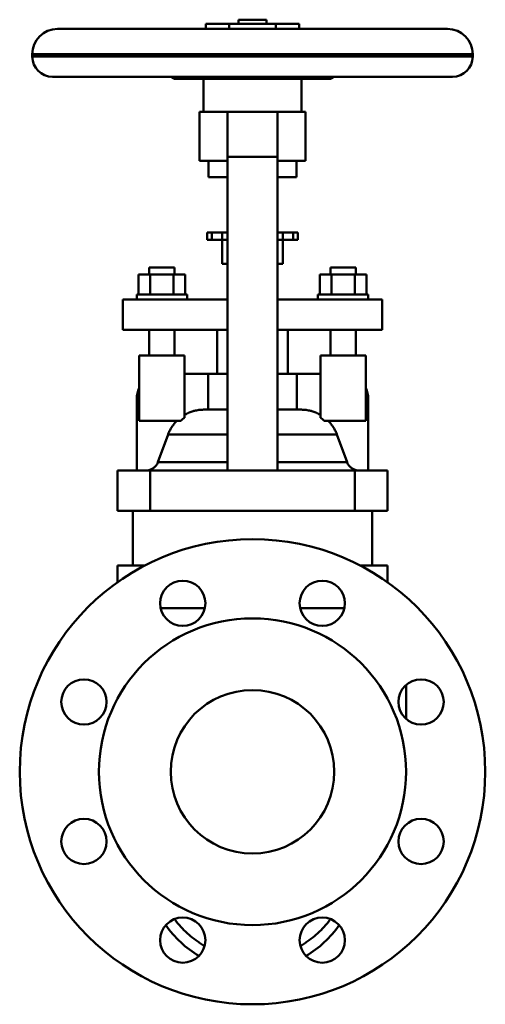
# Model space of a CAD drawing. Header units: millimetres. Extents: x -92 to 92, y -92 to 299.
import ezdxf

# ---------------------------------------------------------------- set-up
doc = ezdxf.new("R2010")
doc.units = ezdxf.units.MM
doc.layers.add('AM_0', color=7, linetype='Continuous', lineweight=30)

msp = doc.modelspace()

# ---------------------------------------------------------------- linework, layer by layer
at = {"layer": 'AM_0', "color": 7, "linetype": 'Continuous', "lineweight": 50}
for p, q in [((-5.5, 299.1), (-5.5, 297.4)), ((-5.5, 299.1), (5.5, 299.1)), ((5.5, 297.4), (5.5, 299.1)), ((-77.5, 295.4), (77.5, 295.4)), ((-18.48, 297.4), (-18.48, 295.4)), ((-18.48, 297.4), (18.48, 297.4)), ((-9.24, 297.4), (-9.24, 295.4)), ((9.24, 297.4), (9.24, 295.4)), ((18.48, 297.4), (18.48, 295.4)), ((-87.5, 285.4), (-87.5, 284.4)), ((-87.5, 285.4), (87.5, 285.4)), ((-87.5, 284.4), (87.5, 284.4)), ((87.5, 284.4), (87.5, 285.4)), ((-79.5, 276.4), (79.5, 276.4)), ((-32.47, 276.4), (-31.22, 275.72)), ((-31.22, 275.72), (-28.71, 275.72)), ((-30.75, 275.6), (30.75, 275.6)), ((-24.98, 275.72), (24.98, 275.72)), ((-19.5, 275.6), (-19.5, 262.5)), ((19.5, 262.5), (19.5, 275.6)), ((28.71, 275.72), (31.22, 275.72)), ((31.22, 275.72), (32.47, 276.4)), ((-21, 262.5), (-21, 243)), ((-21, 262.5), (21, 262.5)), ((-10, 119.8), (-10, 262.5)), ((10, 119.8), (10, 262.5)), ((21, 243), (21, 262.5)), ((-21, 243), (-10, 243)), ((-17.5, 243), (-17.5, 236.5)), ((-10, 244.5), (10, 244.5)), ((10, 243), (21, 243)), ((17.5, 236.5), (17.5, 243)), ((-17.5, 236.5), (-10.01, 236.5)), ((10.01, 236.5), (17.5, 236.5)), ((-18, 214.5), (-18, 211.5)), ((-18, 214.5), (-10, 214.5)), ((-18, 211.5), (-10, 211.5)), ((-16.14, 214.5), (-16.14, 211.5)), ((-12, 214.5), (-12, 202)), ((10, 214.5), (18, 214.5)), ((10, 211.5), (18, 211.5)), ((12, 202), (12, 214.5)), ((16.14, 214.5), (16.14, 211.5)), ((18, 211.5), (18, 214.5)), ((-41, 200.5), (-41, 197.8)), ((-31, 200.5), (-41, 200.5)), ((-31, 197.8), (-31, 200.5)), ((-12, 202), (-10, 202)), ((10, 202), (12, 202)), ((31, 200.5), (31, 197.8)), ((31, 200.5), (41, 200.5)), ((41, 197.8), (41, 200.5)), ((-45.24, 189.8), (-45.24, 197.8)), ((-26.76, 197.8), (-45.24, 197.8)), ((-40.62, 189.8), (-40.62, 197.8)), ((-31.38, 189.8), (-31.38, 197.8)), ((-26.76, 189.8), (-26.76, 197.8)), ((26.76, 189.8), (26.76, 197.8)), ((45.24, 197.8), (26.76, 197.8)), ((31.38, 189.8), (31.38, 197.8)), ((40.62, 189.8), (40.62, 197.8)), ((45.24, 189.8), (45.24, 197.8)), ((-46, 189.8), (-46, 187.8)), ((-26, 189.8), (-46, 189.8)), ((-26, 187.8), (-26, 189.8)), ((26, 189.8), (26, 187.8)), ((46, 189.8), (26, 189.8)), ((46, 187.8), (46, 189.8)), ((-51.5, 175.8), (-51.5, 187.8)), ((-10, 187.8), (-51.5, 187.8)), ((51.5, 187.8), (10, 187.8)), ((51.5, 175.8), (51.5, 187.8)), ((-51.5, 175.8), (-10, 175.8)), ((-41, 175.8), (-41, 165.5)), ((-31, 165.5), (-31, 175.8)), ((-14, 175.8), (-14, 158.3)), ((10, 175.8), (51.5, 175.8)), ((14, 158.3), (14, 175.8)), ((31, 175.8), (31, 165.5)), ((41, 165.5), (41, 175.8)), ((-45, 139.5), (-45, 165.5)), ((-45, 165.5), (-27, 165.5)), ((-27, 140.78), (-27, 165.5)), ((27, 140.78), (27, 165.5)), ((27, 165.5), (45, 165.5)), ((45, 139.5), (45, 165.5)), ((-27, 158.3), (-10, 158.3)), ((-17.55, 158.3), (-17.55, 144)), ((10, 158.3), (27, 158.3)), ((17.55, 144), (17.55, 158.3)), ((-46, 148.3), (-46, 119.8)), ((46, 119.8), (46, 148.3)), ((-19.28, 144), (-10.01, 144)), ((10.01, 144), (19.28, 144)), ((-45, 139.5), (-28.53, 139.5)), ((28.53, 139.5), (45, 139.5)), ((-33.55, 134.13), (-37.59, 123.09)), ((-33.55, 134.13), (-10, 134.13)), ((10, 134.13), (33.55, 134.13)), ((37.59, 123.09), (33.55, 134.13)), ((-37.59, 123.09), (-10, 123.09)), ((10, 123.09), (37.59, 123.09)), ((-53.66, 119.8), (-53.66, 103.8)), ((-53.66, 119.8), (53.66, 119.8)), ((-40.66, 119.8), (-40.66, 103.8)), ((40.66, 119.8), (40.66, 103.8)), ((53.66, 119.8), (53.66, 103.8)), ((53.66, 103.8), (-53.66, 103.8)), ((-47.5, 103.8), (-47.5, 82)), ((47.5, 82), (47.5, 103.8)), ((-53.66, 82), (-53.66, 75.35)), ((-53.66, 82), (-42.81, 82)), ((42.81, 82), (53.66, 82)), ((53.66, 82), (53.66, 75.35)), ((-18.97, 65), (-36.52, 65)), ((36.52, 65), (18.97, 65)), ((61, 34.47), (61, 21.02))]:
    msp.add_line(p, q, dxfattribs=at)
for points in [[(-28.71, 275.72), (-29.21, 275.79), (-30.19, 275.99), (-31.17, 276.25), (-31.66, 276.4)], [(-24.98, 275.72), (-25.61, 275.66), (-26.85, 275.63), (-28.08, 275.66), (-28.71, 275.72)], [(-22.02, 276.4), (-22.52, 276.25), (-23.5, 275.99), (-24.49, 275.8), (-24.98, 275.72)], [(24.98, 275.72), (24.49, 275.8), (23.5, 275.99), (22.52, 276.25), (22.02, 276.4)], [(28.71, 275.72), (28.08, 275.66), (26.85, 275.63), (25.61, 275.66), (24.98, 275.72)], [(31.66, 276.4), (31.17, 276.25), (30.19, 275.99), (29.21, 275.79), (28.71, 275.72)], [(-19.28, 144), (-19.49, 144), (-19.93, 143.99), (-20.37, 143.96), (-20.6, 143.94), (-20.82, 143.92), (-21.28, 143.87), (-21.73, 143.81), (-22.19, 143.73), (-22.64, 143.63), (-23.09, 143.52), (-23.31, 143.47), (-23.53, 143.41), (-23.97, 143.27), (-24.39, 143.13), (-24.8, 142.98), (-25.2, 142.82), (-25.6, 142.65), (-25.8, 142.56), (-26, 142.46), (-26.4, 142.26), (-26.8, 142.04), (-27, 141.93)], [(27, 141.93), (26.8, 142.04), (26.4, 142.26), (26, 142.46), (25.8, 142.56), (25.6, 142.65), (25.2, 142.82), (24.8, 142.98), (24.39, 143.13), (23.97, 143.27), (23.53, 143.41), (23.31, 143.47), (23.09, 143.52), (22.64, 143.63), (22.19, 143.73), (21.73, 143.81), (21.28, 143.87), (20.82, 143.92), (20.6, 143.94), (20.37, 143.96), (19.93, 143.99), (19.49, 144), (19.28, 144)], [(-30.13, 139.5), (-30.25, 139.38), (-30.49, 139.13), (-30.73, 138.87), (-30.84, 138.73), (-30.96, 138.6), (-31.19, 138.32), (-31.41, 138.03), (-31.63, 137.74), (-31.84, 137.44), (-32.04, 137.13), (-32.14, 136.98), (-32.24, 136.82), (-32.43, 136.51), (-32.61, 136.19), (-32.78, 135.87), (-32.94, 135.56), (-33.09, 135.24), (-33.16, 135.08), (-33.23, 134.93), (-33.36, 134.61), (-33.49, 134.29), (-33.55, 134.13)], [(-27, 140.78), (-27.27, 140.58), (-27.79, 140.16), (-28.28, 139.73), (-28.53, 139.5)], [(28.53, 139.5), (28.28, 139.73), (27.79, 140.16), (27.27, 140.58), (27, 140.78)], [(33.55, 134.13), (33.49, 134.29), (33.36, 134.61), (33.23, 134.93), (33.16, 135.08), (33.09, 135.24), (32.94, 135.56), (32.78, 135.87), (32.61, 136.19), (32.43, 136.51), (32.24, 136.82), (32.14, 136.98), (32.04, 137.13), (31.84, 137.44), (31.63, 137.74), (31.41, 138.03), (31.19, 138.32), (30.96, 138.6), (30.84, 138.73), (30.73, 138.87), (30.49, 139.13), (30.25, 139.38), (30.13, 139.5)], [(-37.59, 123.09), (-37.65, 122.94), (-37.78, 122.64), (-37.94, 122.33), (-38.03, 122.18), (-38.05, 122.16), (-38.08, 122.11), (-38.11, 122.06), (-38.12, 122.04), (-38.14, 122.01), (-38.17, 121.96), (-38.21, 121.92), (-38.33, 121.75), (-38.55, 121.49), (-38.77, 121.25), (-39.02, 121.02), (-39.29, 120.81), (-39.43, 120.71), (-39.57, 120.61), (-39.87, 120.43), (-40.18, 120.28), (-40.48, 120.15), (-40.79, 120.03), (-41.12, 119.94), (-41.3, 119.9), (-41.47, 119.87), (-41.81, 119.82), (-42.15, 119.8), (-42.31, 119.8)], [(42.31, 119.8), (42.15, 119.8), (41.81, 119.82), (41.47, 119.87), (41.3, 119.9), (41.12, 119.94), (40.79, 120.03), (40.48, 120.15), (40.18, 120.28), (39.87, 120.43), (39.57, 120.61), (39.43, 120.71), (39.29, 120.81), (39.02, 121.02), (38.77, 121.25), (38.55, 121.49), (38.33, 121.75), (38.21, 121.92), (38.17, 121.96), (38.14, 122.01), (38.12, 122.04), (38.11, 122.06), (38.08, 122.11), (38.05, 122.16), (38.03, 122.18), (37.94, 122.33), (37.78, 122.64), (37.65, 122.94), (37.59, 123.09)], [(-19.05, -69.31), (-19.45, -69.07), (-20.23, -68.59), (-21, -68.09), (-21.38, -67.83), (-21.76, -67.57), (-22.5, -67.04), (-23.23, -66.5), (-23.94, -65.94), (-24.63, -65.37), (-25.31, -64.78), (-25.64, -64.48), (-25.97, -64.19), (-26.61, -63.58), (-27.24, -62.97), (-27.85, -62.34), (-28.45, -61.7), (-29.04, -61.04), (-29.33, -60.7), (-29.61, -60.36), (-30.18, -59.67), (-30.73, -58.96), (-31.01, -58.6)], [(31.01, -58.6), (30.73, -58.96), (30.18, -59.67), (29.61, -60.36), (29.33, -60.7), (29.04, -61.04), (28.45, -61.7), (27.85, -62.34), (27.24, -62.97), (26.61, -63.58), (25.97, -64.19), (25.64, -64.48), (25.31, -64.78), (24.63, -65.37), (23.94, -65.94), (23.23, -66.5), (22.5, -67.04), (21.76, -67.57), (21.38, -67.83), (21, -68.09), (20.23, -68.59), (19.45, -69.07), (19.05, -69.31)]]:
    msp.add_lwpolyline(points, dxfattribs=at)
for centre, radius in [((0, 0), 92.5), ((-27.74, 66.98), 9), ((27.74, 66.98), 9), ((0, 0), 61), ((-66.98, 27.74), 9), ((66.98, 27.74), 9), ((0, 0), 32.5), ((-66.98, -27.74), 9), ((66.98, -27.74), 9), ((-27.74, -66.98), 9), ((27.74, -66.98), 9)]:
    msp.add_circle(centre, radius, dxfattribs=at)
for centre, radius, start, end in [((-77.5, 285.4), 10, 90, 180), ((77.5, 285.4), 10, 0, 90), ((-79.5, 284.4), 8, 180, 270), ((79.5, 284.4), 8, 270, 0), ((-30.75, 276.6), 1, 241.3895, 270), ((30.75, 276.6), 1, 270, 298.6105), ((-36, 148.3), 10, 154.1581, 180), ((36, 148.3), 10, 0, 25.8419), ((0, -37), 42, 214.8477, 239.5902), ((0, -37), 42, 300.4098, 325.1523)]:
    msp.add_arc(centre, radius, start, end, dxfattribs=at)

doc.saveas('drawing.dxf')
